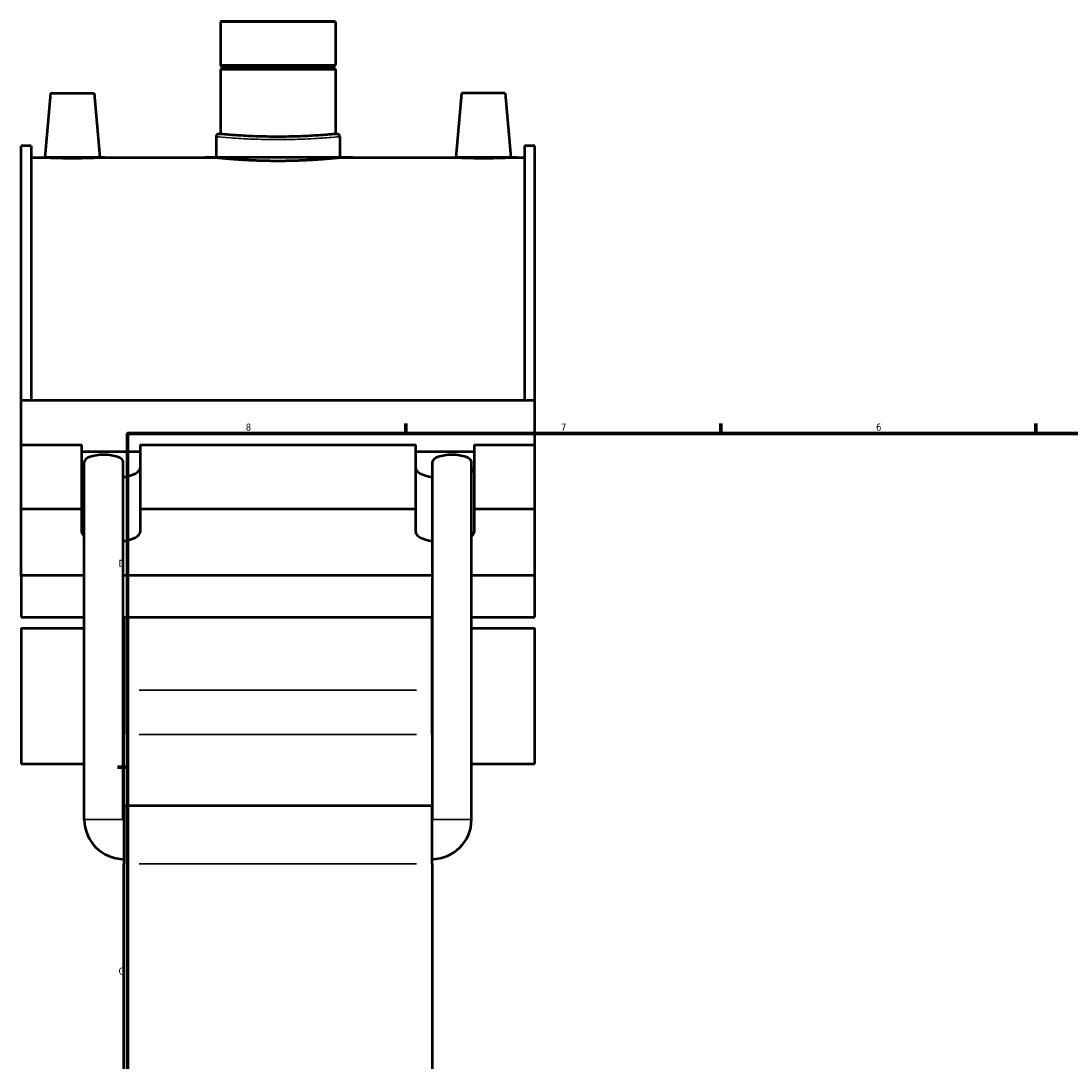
# Model space of a CAD drawing. Header units: inches. Extents: x -0.9 to 60.9, y -1.4 to 50.4.
# Tile 2 of 7: x -0.9 to 13.2, y 12.5 to 26.6. Entities that reach past the tile are written whole.
import ezdxf

# ---------------------------------------------------------------- set-up
doc = ezdxf.new("R2010")
doc.units = ezdxf.units.IN
doc.header["$MEASUREMENT"] = 0
for name, color, linetype, lineweight in [('Border (ANSI)', 7, 'Continuous', 70), ('Visible (ANSI)', 7, 'Continuous', 50), ('Visible Narrow (ANSI)', 7, 'Continuous', 35)]:
    doc.layers.add(name, color=color, linetype=linetype, lineweight=lineweight)
doc.styles.add('Note Text (ANSI)', font='tahoma.ttf')

# ---------------------------------------------------------------- blocks, each defined once
blk = doc.blocks.new('Borders Default Border')
at = {"layer": 'Border (ANSI)'}
for p, q in [((4.250000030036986, 21.00000006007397), (4.250000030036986, 21.13448766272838)), ((8.500000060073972, 21.00000006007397), (8.500000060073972, 21.13448766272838)), ((12.7499993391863, 21.00000006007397), (12.7499993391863, 21.13448766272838)), ((21.24999939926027, 21.00000006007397), (21.24999939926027, 21.13448766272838)), ((25.4999986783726, 21.00000006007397), (25.4999986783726, 21.13448766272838)), ((29.75000096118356, 21.00000006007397), (29.75000096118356, 21.13448766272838)), ((0.4999999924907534, 16.49999993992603), (0.3655118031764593, 16.49999993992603)), ((33.49999855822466, 16.49999993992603), (33.6344891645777, 16.49999993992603)), ((0.4999999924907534, 5.500000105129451), (0.3655118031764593, 5.500000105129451)), ((33.49999855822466, 5.500000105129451), (33.6344891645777, 5.500000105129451)), ((4.250000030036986, 0.9999999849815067), (4.250000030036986, 0.8655118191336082)), ((8.500000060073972, 0.9999999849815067), (8.500000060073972, 0.8655118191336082)), ((12.7499993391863, 0.9999999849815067), (12.7499993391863, 0.8655118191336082)), ((21.24999939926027, 0.9999999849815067), (21.24999939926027, 0.8655118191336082)), ((25.4999986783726, 0.9999999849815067), (25.4999986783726, 0.8655118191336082)), ((29.75000096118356, 0.9999999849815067), (29.75000096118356, 0.8655118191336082))]:
    blk.add_line(p, q, dxfattribs=at)
at = {"layer": 'Border (ANSI)', "flags": 128}
for points in [[(17.00000012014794, 21.39999960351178), (17.00000012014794, 21.00000006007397), (16.88453043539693, 21.19999983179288), (17.11546980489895, 21.19999983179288), (17.00000012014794, 21.00000006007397)], [(0.4999999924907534, 0.9999999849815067), (0.4999999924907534, 21.00000006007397), (33.49999855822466, 21.00000006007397), (33.49999855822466, 0.9999999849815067), (0.4999999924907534, 0.9999999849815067)], [(0.1000000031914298, 11.0000002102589), (0.4999999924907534, 11.0000002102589), (0.3000000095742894, 11.11546989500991), (0.3000000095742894, 10.88452977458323), (0.4999999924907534, 11.0000002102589)], [(33.90000110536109, 11.0000002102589), (33.49999855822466, 11.0000002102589), (33.69999983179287, 11.11546989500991), (33.69999983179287, 10.88452977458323), (33.49999855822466, 11.0000002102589)], [(17.00000012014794, 0.6000000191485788), (17.00000012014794, 0.9999999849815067), (16.88453043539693, 0.8000000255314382), (17.11546980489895, 0.8000000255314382), (17.00000012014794, 0.9999999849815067)]]:
    blk.add_lwpolyline(points, dxfattribs=at)
at = {"layer": 'Border (ANSI)', "color": 5, "true_color": 0x0000ff, "char_height": 0.0944881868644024, "attachment_point": 7, "style": 'Note Text (ANSI)'}
for s, insert in [('8', (2.09415882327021, 21.03785602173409)), ('7', (6.345746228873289, 21.04)), ('6', (10.59483913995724, 21.03800916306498)), ('5', (14.84733363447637, 21.03800916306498)), ('4', (19.0920422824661, 21.04)), ('3', (23.34559504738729, 21.03800916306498)), ('2', (27.59635095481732, 21.04)), ('1', (31.8536832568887, 21.04)), ('D', (0.378138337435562, 19.2027559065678)), ('D', (33.55262652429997, 19.2027559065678)), ('C', (0.3779006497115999, 13.70107135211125)), ('C', (33.552388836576, 13.70107135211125)), ('B', (0.3839194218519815, 8.202755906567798)), ('B', (33.55840760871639, 8.202755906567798)), ('A', (0.3725641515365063, 2.702755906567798)), ('A', (33.54705233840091, 2.702755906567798)), ('8', (2.09415882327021, 0.863367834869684)), ('7', (6.345746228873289, 0.8655118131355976)), ('6', (10.59483913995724, 0.8635209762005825)), ('5', (14.84733363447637, 0.8635209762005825)), ('4', (19.0920422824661, 0.8655118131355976)), ('3', (23.34559504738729, 0.8635209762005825)), ('2', (27.59635095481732, 0.8655118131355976)), ('1', (31.8536832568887, 0.8655118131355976))]:
    blk.add_mtext(s, dxfattribs=dict(at, insert=insert))

msp = doc.modelspace()

# ---------------------------------------------------------------- linework, layer by layer
at = {"layer": 'Visible (ANSI)'}
for p, q in [((1.763593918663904, 26.56400509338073), (1.751668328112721, 26.55207950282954)), ((3.301995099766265, 26.55207950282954), (1.751668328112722, 26.55207950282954)), ((1.751668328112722, 26.55207950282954), (1.751668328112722, 25.97035679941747)), ((1.763593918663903, 26.56400509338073), (3.290069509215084, 26.56400509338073)), ((3.290069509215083, 26.56400509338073), (3.301995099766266, 26.55207950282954)), ((3.301995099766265, 26.55207950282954), (3.301995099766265, 25.97035679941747)), ((1.751668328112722, 25.97035679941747), (3.301995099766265, 25.97035679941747)), ((1.7713533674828, 25.95067176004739), (1.751668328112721, 25.97035679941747)), ((1.771353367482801, 25.93098672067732), (1.751668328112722, 25.91130168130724)), ((1.7713533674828, 25.95067176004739), (3.282310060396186, 25.95067176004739)), ((1.7713533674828, 25.95067176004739), (1.7713533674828, 25.93098672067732)), ((3.282310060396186, 25.93098672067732), (1.7713533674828, 25.93098672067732)), ((3.282310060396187, 25.95067176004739), (3.301995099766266, 25.97035679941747)), ((3.282310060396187, 25.95067176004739), (3.282310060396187, 25.93098672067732)), ((3.282310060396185, 25.93098672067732), (3.301995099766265, 25.91130168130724)), ((3.301995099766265, 25.91130168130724), (1.751668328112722, 25.91130168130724)), ((1.751668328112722, 25.91130168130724), (1.751668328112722, 25.03940666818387)), ((3.301995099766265, 25.91130168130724), (3.301995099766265, 25.03940666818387)), ((-0.5404438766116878, 25.59014682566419), (-0.6162214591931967, 24.72400509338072)), ((-0.5404438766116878, 25.59014682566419), (0.0501073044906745, 25.59014682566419)), ((0.0501073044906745, 25.59014682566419), (0.1258848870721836, 24.72400509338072)), ((5.003556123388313, 25.59014682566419), (4.927778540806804, 24.72400509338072)), ((5.594107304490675, 25.59014682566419), (5.003556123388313, 25.59014682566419)), ((5.594107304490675, 25.59014682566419), (5.669884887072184, 24.72400509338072)), ((1.692040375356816, 25.00362989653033), (1.692040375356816, 24.72400509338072)), ((1.751668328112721, 25.03940666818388), (1.727817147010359, 25.03940666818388)), ((3.325846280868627, 25.03940666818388), (3.301995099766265, 25.03940666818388)), ((3.36162305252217, 25.00362989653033), (3.36162305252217, 24.72400509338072)), ((-0.9381682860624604, 21.45138478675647), (-0.9381682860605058, 24.8817058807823)), ((-0.7995682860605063, 24.8817058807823), (-0.9381682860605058, 24.8817058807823)), ((-0.7995682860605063, 24.8817058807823), (-0.7995682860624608, 21.45138478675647)), ((5.853231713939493, 24.8817058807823), (5.853231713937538, 21.45138478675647)), ((5.991831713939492, 24.8817058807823), (5.853231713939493, 24.8817058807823)), ((5.991831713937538, 21.45138478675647), (5.991831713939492, 24.8817058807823)), ((-0.7995682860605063, 24.72400509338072), (-0.6162214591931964, 24.72400509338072)), ((0.1258848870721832, 24.72400509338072), (1.692040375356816, 24.72400509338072)), ((3.36162305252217, 24.72400509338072), (4.927778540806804, 24.72400509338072)), ((5.669884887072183, 24.72400509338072), (5.853231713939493, 24.72400509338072)), ((-0.9381682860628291, 21.45138478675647), (5.99183171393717, 21.45138478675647)), ((-0.9381682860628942, 20.84972495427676), (-0.9381682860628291, 21.45138478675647)), ((5.991831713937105, 20.84972495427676), (5.99183171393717, 21.45138478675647)), ((-0.9381682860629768, 20.84972495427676), (-0.1196702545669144, 20.84972495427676)), ((-0.9381682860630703, 19.98528173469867), (-0.9381682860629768, 20.84972495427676)), ((-0.1196702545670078, 19.98528173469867), (-0.1196702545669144, 20.84972495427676)), ((0.6688336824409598, 20.84972495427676), (0.6688336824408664, 19.98528173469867)), ((0.6688336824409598, 20.84972495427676), (4.384829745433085, 20.84972495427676)), ((4.384829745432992, 19.98528173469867), (4.384829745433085, 20.84972495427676)), ((5.173333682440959, 20.84972495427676), (5.173333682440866, 19.98528173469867)), ((5.173333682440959, 20.84972495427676), (5.991831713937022, 20.84972495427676)), ((5.991831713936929, 19.98528173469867), (5.991831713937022, 20.84972495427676)), ((-0.119670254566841, 20.759830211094), (0.6688336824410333, 20.759830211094)), ((4.384829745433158, 20.759830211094), (5.173333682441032, 20.759830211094)), ((-0.084408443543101, 15.79419800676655), (-0.0844084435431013, 20.61784706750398)), ((0.4412608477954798, 15.79419800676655), (0.4412608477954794, 20.61784706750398)), ((4.612402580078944, 15.79419800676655), (4.612402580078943, 20.61784706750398)), ((5.138071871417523, 15.79419800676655), (5.138071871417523, 20.61784706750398)), ((-0.9381682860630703, 19.98528173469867), (-0.1196702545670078, 19.98528173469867)), ((-0.9381682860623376, 19.08633430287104), (-0.9381682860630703, 19.98528173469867)), ((-0.1196702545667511, 19.670650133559), (-0.1196702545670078, 19.98528173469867)), ((0.6688336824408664, 19.98528173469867), (0.6688336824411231, 19.670650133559)), ((0.6688336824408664, 19.98528173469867), (4.384829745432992, 19.98528173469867)), ((4.38482974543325, 19.670650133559), (4.384829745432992, 19.98528173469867)), ((5.173333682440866, 19.98528173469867), (5.173333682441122, 19.670650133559)), ((5.173333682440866, 19.98528173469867), (5.991831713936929, 19.98528173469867)), ((5.991831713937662, 19.08633430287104), (5.991831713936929, 19.98528173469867)), ((-0.0844084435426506, 19.08633430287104), (-0.9381682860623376, 19.08633430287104)), ((-0.9381682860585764, 19.08633430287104), (-0.9381682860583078, 18.52490553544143)), ((4.612402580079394, 19.08633430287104), (0.4412608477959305, 19.08633430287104)), ((5.991831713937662, 19.08633430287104), (5.138071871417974, 19.08633430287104)), ((5.991831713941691, 18.52490553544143), (5.991831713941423, 19.08633430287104)), ((-0.9381682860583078, 18.52490553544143), (-0.0844084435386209, 18.52490553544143)), ((0.4412608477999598, 18.52490553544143), (4.612402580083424, 18.52490553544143)), ((0.4478317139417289, 18.52490553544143), (0.4478317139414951, 17.53934337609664)), ((4.605831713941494, 17.53934337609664), (4.605831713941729, 18.52490553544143)), ((5.138071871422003, 18.52490553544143), (5.991831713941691, 18.52490553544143)), ((-0.9381682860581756, 18.37514532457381), (-0.9381682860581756, 16.5454118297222)), ((-0.9381682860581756, 18.3751453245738), (-0.0844084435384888, 18.3751453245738)), ((0.441260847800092, 18.3751453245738), (0.4478317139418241, 18.3751453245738)), ((4.605831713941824, 18.3751453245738), (4.612402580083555, 18.3751453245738)), ((5.138071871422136, 18.3751453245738), (5.991831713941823, 18.3751453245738)), ((5.991831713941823, 16.5454118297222), (5.991831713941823, 18.37514532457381)), ((0.4478317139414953, 17.53934337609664), (0.4478317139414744, 16.94012476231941)), ((4.605831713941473, 16.94012476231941), (4.605831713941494, 17.53934337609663)), ((0.4478317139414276, 15.98475312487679), (0.4478317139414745, 16.94012476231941)), ((4.605831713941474, 16.94012476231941), (4.605831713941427, 15.98475312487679)), ((-0.9381682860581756, 16.5454118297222), (-0.0844084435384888, 16.5454118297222)), ((0.441260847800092, 16.5454118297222), (0.4478317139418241, 16.5454118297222)), ((4.605831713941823, 16.5454118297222), (4.612402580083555, 16.5454118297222)), ((5.138071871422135, 16.5454118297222), (5.991831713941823, 16.5454118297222)), ((0.4478317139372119, 15.98475312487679), (0.4478317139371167, 15.19523651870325)), ((0.4478317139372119, 15.98475312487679), (4.605831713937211, 15.98475312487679)), ((4.605831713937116, 15.19523651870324), (4.605831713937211, 15.98475312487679)), ((0.4478317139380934, 11.98978492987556), (0.4478317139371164, 15.19523651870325)), ((4.605831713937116, 15.19523651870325), (4.605831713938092, 11.98978492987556))]:
    msp.add_line(p, q, dxfattribs=at)
for centre, radius, start, end in [((1.727817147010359, 25.00362989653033), 0.0357767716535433, 90, 180), ((3.325846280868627, 25.00362989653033), 0.0357767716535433, 0, 90), ((0.4478317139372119, 15.79419800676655), 0.5322401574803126, 180, 270), ((0.4478317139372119, 15.79419800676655), 0.0065708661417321, 180, 270), ((4.605831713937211, 15.79419800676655), 0.5322401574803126, 270, 0), ((4.605831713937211, 15.79419800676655), 0.0065708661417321, 270, 0)]:
    msp.add_arc(centre, radius, start, end, dxfattribs=at)
for centre, major_axis, ratio, start_param, end_param in [((0.178426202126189, 20.61784706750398), (0.2628346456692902, 0), 0.3639702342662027, 0, 3.141592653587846), ((4.875237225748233, 20.61784706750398), (0.2628346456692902, 0), 0.3639702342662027, 0, 3.141592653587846), ((0.2745817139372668, 20.53509335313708), (-0.3942519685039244, 5.43e-14), 0.3420201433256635, 0, 0.4261590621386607), ((0.2745817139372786, 20.5350933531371), (0.3942519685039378, -7e-16), 0.3420201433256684, 5.148892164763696, 6.283185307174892), ((4.77908171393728, 20.5350933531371), (-0.3942519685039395, 4.24e-14), 0.3420201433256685, 0, 1.134293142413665), ((4.77908171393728, 20.53509335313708), (0.3942519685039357, 1.47e-14), 0.3420201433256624, 5.857026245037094, 6.283185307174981), ((0.2745817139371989, 19.67065013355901), (-0.39425196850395, 3.23e-14), 0.342020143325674, 0, 0.4261590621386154), ((0.2745817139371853, 19.670650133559), (0.3942519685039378, -7e-16), 0.3420201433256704, 5.148892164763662, 6.283185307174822), ((4.779081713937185, 19.670650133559), (-0.3942519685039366, 4.16e-14), 0.342020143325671, 0, 1.134293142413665), ((4.779081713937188, 19.670650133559), (0.3942519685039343, 1e-15), 0.3420201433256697, 5.85702624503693, 6.283185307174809)]:
    msp.add_ellipse(centre, major_axis=major_axis, ratio=ratio, start_param=start_param, end_param=end_param, dxfattribs=at)
for points, knots in [([(2.526831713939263, 25.0026875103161), (2.478134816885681, 25.0026875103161), (2.427783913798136, 25.00313485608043), (2.32764221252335, 25.00496374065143), (2.277850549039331, 25.00634405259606), (2.182367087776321, 25.00981225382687), (2.136598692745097, 25.01189968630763), (2.051965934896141, 25.01637761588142), (2.013103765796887, 25.01876352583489), (1.944313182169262, 25.02337184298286), (1.912030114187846, 25.02575567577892), (1.855119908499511, 25.03022603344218), (1.830489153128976, 25.03230802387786), (1.790925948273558, 25.03576524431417), (1.775962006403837, 25.03714010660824), (1.756331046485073, 25.03896140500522), (1.751668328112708, 25.03940666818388), (1.751668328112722, 25.03940666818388)], [0, 0, 0, 0, 0.3710703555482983, 0.3710703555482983, 0.7421407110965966, 0.7421407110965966, 1.113211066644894, 1.113211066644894, 1.484281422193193, 1.484281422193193, 1.855350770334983, 1.855350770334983, 2.226420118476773, 2.226420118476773, 2.597489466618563, 2.597489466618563, 2.968558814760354, 2.968558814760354, 2.968558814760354, 2.968558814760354]), ([(3.301995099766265, 25.03940666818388), (3.301995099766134, 25.03940666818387), (3.297332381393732, 25.03896140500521), (3.277701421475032, 25.03714010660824), (3.262737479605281, 25.03576524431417), (3.223174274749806, 25.03230802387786), (3.198543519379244, 25.03022603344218), (3.14163331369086, 25.02575567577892), (3.109350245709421, 25.02337184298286), (3.040559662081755, 25.01876352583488), (3.001697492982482, 25.01637761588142), (2.917064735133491, 25.01189968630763), (2.871296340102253, 25.00981225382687), (2.775812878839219, 25.00634405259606), (2.726021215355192, 25.00496374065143), (2.625879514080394, 25.00313485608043), (2.575528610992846, 25.0026875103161), (2.526831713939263, 25.0026875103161)], [8.905676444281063, 8.905676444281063, 8.90567644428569, 8.90567644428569, 9.276745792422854, 9.276745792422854, 9.647815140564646, 9.647815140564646, 10.01888448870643, 10.01888448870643, 10.38995383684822, 10.38995383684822, 10.76102419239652, 10.76102419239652, 11.13209454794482, 11.13209454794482, 11.50316490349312, 11.50316490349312, 11.87423525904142, 11.87423525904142, 11.87423525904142, 11.87423525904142]), ([(0.1258848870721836, 24.72400509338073), (0.1258848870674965, 24.72400509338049), (0.1165948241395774, 24.7235488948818), (0.078793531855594, 24.72189812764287), (0.0502821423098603, 24.72072704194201), (-0.015557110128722, 24.71852457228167), (-0.0572839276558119, 24.71735021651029), (-0.1487606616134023, 24.71569272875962), (-0.1985114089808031, 24.71523357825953), (-0.2918251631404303, 24.71523357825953), (-0.3415759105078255, 24.71569272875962), (-0.4330526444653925, 24.71735021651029), (-0.474779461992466, 24.71852457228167), (-0.5406187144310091, 24.72072704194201), (-0.5691301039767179, 24.72189812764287), (-0.606931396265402, 24.72354889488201), (-0.6162214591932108, 24.72400509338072), (-0.6162214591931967, 24.72400509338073)], [1.421766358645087, 1.421766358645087, 1.421766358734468, 1.421766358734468, 1.77712413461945, 1.77712413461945, 2.132481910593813, 2.132481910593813, 2.488007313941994, 2.488007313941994, 2.843532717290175, 2.843532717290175, 3.199058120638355, 3.199058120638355, 3.554583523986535, 3.554583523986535, 3.909941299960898, 3.909941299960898, 4.265299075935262, 4.265299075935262, 4.265299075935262, 4.265299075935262]), ([(3.36162305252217, 24.72400509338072), (3.361623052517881, 24.72400509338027), (3.356600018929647, 24.7234678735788), (3.335454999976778, 24.72127061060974), (3.31933767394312, 24.71961198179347), (3.276728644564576, 24.71544115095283), (3.250203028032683, 24.71292937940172), (3.18891806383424, 24.70753585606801), (3.154154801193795, 24.70465956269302), (3.080081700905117, 24.69909872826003), (3.038235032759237, 24.69621928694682), (2.947100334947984, 24.69081429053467), (2.8978146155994, 24.68829427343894), (2.794988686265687, 24.6841068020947), (2.741365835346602, 24.68243991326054), (2.633513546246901, 24.68023115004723), (2.579283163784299, 24.6796907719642), (2.474380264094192, 24.6796907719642), (2.420149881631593, 24.68023115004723), (2.312297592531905, 24.68243991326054), (2.258674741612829, 24.6841068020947), (2.155848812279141, 24.68829427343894), (2.106563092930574, 24.69081429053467), (2.015428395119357, 24.69621928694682), (1.973581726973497, 24.69909872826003), (1.899508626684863, 24.70465956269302), (1.864745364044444, 24.70753585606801), (1.803460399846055, 24.71292937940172), (1.77693478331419, 24.71544115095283), (1.734325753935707, 24.71961198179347), (1.718208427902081, 24.72127061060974), (1.697063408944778, 24.72346787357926), (1.692040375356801, 24.72400509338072), (1.692040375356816, 24.72400509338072)], [3.197433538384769, 3.197433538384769, 3.197433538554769, 3.197433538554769, 3.597111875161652, 3.597111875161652, 3.996790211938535, 3.996790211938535, 4.396468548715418, 4.396468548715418, 4.796146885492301, 4.796146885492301, 5.195826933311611, 5.195826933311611, 5.595506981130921, 5.595506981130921, 5.995187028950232, 5.995187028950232, 6.394867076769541, 6.394867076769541, 6.79454712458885, 6.79454712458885, 7.19422717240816, 7.19422717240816, 7.593907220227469, 7.593907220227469, 7.993587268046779, 7.993587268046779, 8.39326560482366, 8.39326560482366, 8.792943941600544, 8.792943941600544, 9.192622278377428, 9.192622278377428, 9.592300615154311, 9.592300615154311, 9.592300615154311, 9.592300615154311]), ([(5.669884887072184, 24.72400509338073), (5.669884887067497, 24.7240050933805), (5.660594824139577, 24.7235488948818), (5.622793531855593, 24.72189812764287), (5.594282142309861, 24.72072704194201), (5.528442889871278, 24.71852457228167), (5.486716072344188, 24.71735021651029), (5.395239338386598, 24.71569272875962), (5.345488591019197, 24.71523357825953), (5.298831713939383, 24.71523357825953), (5.25217483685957, 24.71523357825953), (5.202424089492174, 24.71569272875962), (5.110947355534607, 24.71735021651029), (5.069220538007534, 24.71852457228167), (5.00338128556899, 24.72072704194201), (4.974869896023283, 24.72189812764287), (4.937068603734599, 24.72354889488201), (4.92777854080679, 24.72400509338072), (4.927778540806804, 24.72400509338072)], [4.265299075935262, 4.265299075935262, 4.265299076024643, 4.265299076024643, 4.620656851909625, 4.620656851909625, 4.976014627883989, 4.976014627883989, 5.33154003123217, 5.33154003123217, 5.68706543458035, 5.68706543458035, 5.68706543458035, 6.042590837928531, 6.042590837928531, 6.398116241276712, 6.398116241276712, 6.753474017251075, 6.753474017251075, 7.108831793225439, 7.108831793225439, 7.108831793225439, 7.108831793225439])]:
    msp.add_open_spline(points, degree=3, knots=knots, dxfattribs=at)
at = {"layer": 'Visible Narrow (ANSI)'}
for p, q in [((4.397931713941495, 17.53934337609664), (0.655731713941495, 17.53934337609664)), ((0.6557317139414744, 16.94012476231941), (4.397931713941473, 16.94012476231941)), ((0.4380249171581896, 15.79419800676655), (-0.0811725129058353, 15.79419800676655)), ((4.615638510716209, 15.79419800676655), (5.134835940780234, 15.79419800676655)), ((0.6557317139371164, 15.19523651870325), (4.397931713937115, 15.19523651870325))]:
    msp.add_line(p, q, dxfattribs=at)
for points, knots in [([(1.692159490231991, 25.00358724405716), (1.692129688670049, 25.00359794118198), (1.697039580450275, 25.00315756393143), (1.733815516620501, 24.99977374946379), (1.797410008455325, 24.99390313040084), (1.97394440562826, 24.98125527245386), (2.082017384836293, 24.97477073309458), (2.33049300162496, 24.96568849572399), (2.472322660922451, 24.96352700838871), (2.73913336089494, 24.96605008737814), (2.864360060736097, 24.97019190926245), (3.082938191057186, 24.98118006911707), (3.175973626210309, 24.98791078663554), (3.306964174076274, 24.99844607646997), (3.346768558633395, 25.00224355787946), (3.360465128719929, 25.00352121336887), (3.36160699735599, 25.00362415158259), (3.361592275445, 25.00361891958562)], [-15.98618749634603, -15.98618749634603, -15.98618749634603, -15.98618749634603, -15.601197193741, -15.601197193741, -14.55679014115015, -14.55679014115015, -13.60108942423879, -13.60108942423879, -12.58420367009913, -12.58420367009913, -11.64051902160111, -11.64051902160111, -10.69119013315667, -10.69119013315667, -9.777224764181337, -9.777224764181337, -9.591712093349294, -9.591712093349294, -9.591712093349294, -9.591712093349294]), ([(3.32581682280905, 25.03939564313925), (3.325830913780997, 25.03940089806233), (3.324737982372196, 25.03929750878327), (3.311628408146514, 25.03801425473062), (3.273529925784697, 25.03420013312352), (3.148153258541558, 25.02361867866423), (3.059105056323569, 25.01685846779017), (2.849894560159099, 25.00582215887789), (2.730034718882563, 25.0016621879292), (2.474658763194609, 24.99912805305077), (2.338907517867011, 25.00129901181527), (2.101080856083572, 25.01042104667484), (1.997639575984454, 25.01693400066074), (1.82867093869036, 25.02963728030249), (1.767801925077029, 25.03553362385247), (1.732602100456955, 25.03893226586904), (1.727902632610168, 25.03937457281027), (1.727931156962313, 25.03936382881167)], [9.591712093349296, 9.591712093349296, 9.591712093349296, 9.591712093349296, 9.777224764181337, 9.777224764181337, 10.69119013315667, 10.69119013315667, 11.64051902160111, 11.64051902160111, 12.58420367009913, 12.58420367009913, 13.60108942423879, 13.60108942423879, 14.55679014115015, 14.55679014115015, 15.601197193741, 15.601197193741, 15.98618749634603, 15.98618749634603, 15.98618749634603, 15.98618749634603])]:
    msp.add_open_spline(points, degree=3, knots=knots, dxfattribs=at)

# ---------------------------------------------------------------- block references
msp.add_blockref('Borders Default Border', (0, 0))

doc.saveas('drawing.dxf')
